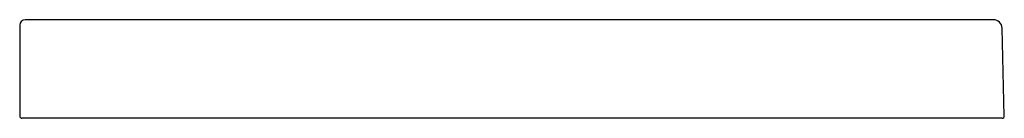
# Model space of a CAD drawing. Header units: millimetres. Extents: x -0.451 to 0.451, y 0 to 0.09.
import ezdxf

# ---------------------------------------------------------------- set-up
doc = ezdxf.new("R2010")
doc.units = ezdxf.units.MM
doc.layers.add('BLOCKS', color=3, linetype='Continuous')

msp = doc.modelspace()

# ---------------------------------------------------------------- linework, layer by layer
at = {"layer": 'BLOCKS'}
for p, q in [((-0.45107, 0.085), (-0.45107, 0.002)), ((-0.42283, 0.09), (-0.44607, 0.09)), ((0.44112, 0.09), (-0.44607, 0.09)), ((0.45107, 0.00205), (0.44912, 0.0822)), ((-0.44007, 0), (-0.44907, 0)), ((0.44908, 0), (-0.44907, 0)), ((-0.41607, 0), (-0.44007, 0))]:
    msp.add_line(p, q, dxfattribs=at)
for centre, radius, start, end in [((-0.44607, 0.085), 0.005, 90, 180), ((0.44112, 0.082), 0.008, 1.4, 90), ((-0.44907, 0.002), 0.002, 180, 270), ((0.44908, 0.002), 0.002, 270, 1.4)]:
    msp.add_arc(centre, radius, start, end, dxfattribs=at)

doc.saveas('drawing.dxf')
